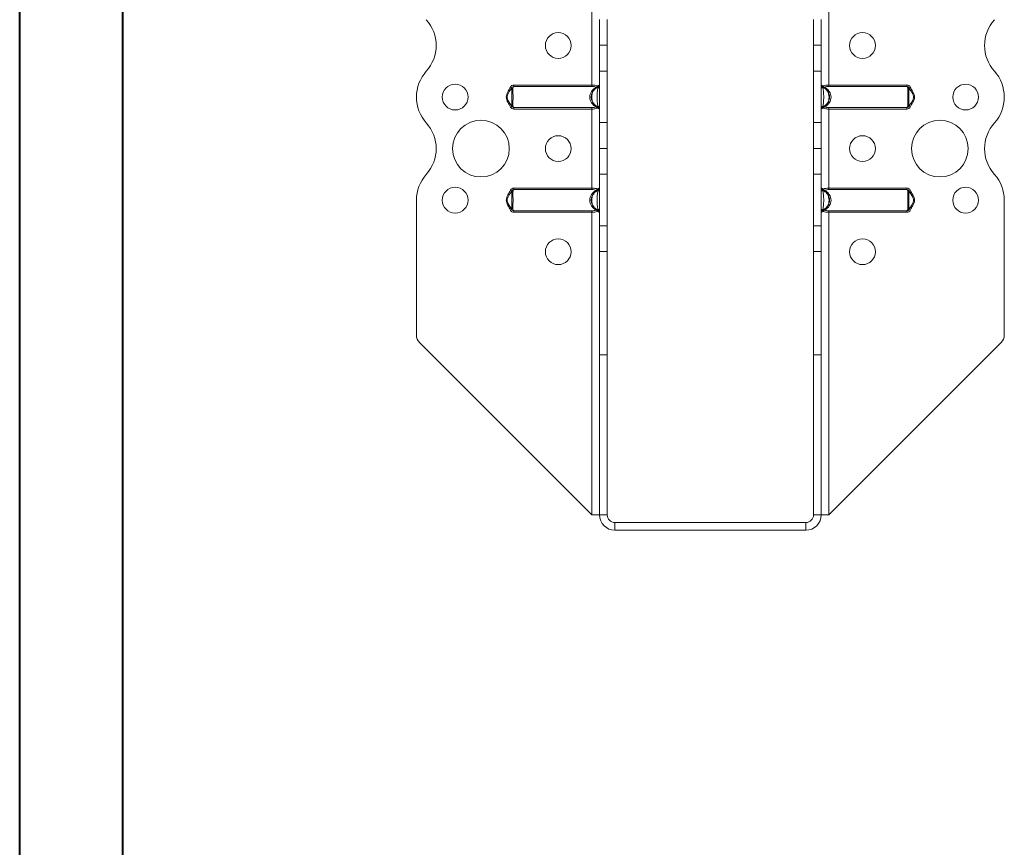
# Model space of a CAD drawing. Header units: millimetres. Extents: x 0 to 210, y 0 to 297.
# Tile 5 of 7: x 0 to 96, y 149 to 229. Entities that reach past the tile are written whole.
import ezdxf

# ---------------------------------------------------------------- set-up
doc = ezdxf.new("R2010")
doc.units = ezdxf.units.MM

msp = doc.modelspace()

# ---------------------------------------------------------------- linework, layer by layer
at = {"color": 7, "linetype": 'Continuous', "lineweight": 40}
for p, q in [((0.079, 0.215), (0.079, 297.215)), ((10.079, 5.215), (10.079, 292.215))]:
    msp.add_line(p, q, dxfattribs=at)
at = {"color": 7, "linetype": 'Continuous', "lineweight": 15}
for p, q in [((55.55, 230.288), (55.55, 222.62)), ((78.55, 222.62), (78.55, 230.288)), ((56.3, 226.479), (56.3, 228.979)), ((57.05, 228.979), (57.05, 226.479)), ((77.05, 226.479), (77.05, 228.979)), ((77.8, 228.979), (77.8, 226.479)), ((57.05, 226.479), (56.3, 226.479)), ((56.3, 226.478), (56.3, 226.479)), ((56.3, 226.478), (57.05, 226.478)), ((56.3, 223.979), (56.3, 226.478)), ((57.05, 226.478), (57.05, 226.479)), ((57.05, 226.478), (57.05, 223.979)), ((77.8, 226.479), (77.05, 226.479)), ((77.05, 226.478), (77.05, 226.479)), ((77.05, 226.478), (77.8, 226.478)), ((77.05, 223.979), (77.05, 226.478)), ((77.8, 226.478), (77.8, 226.479)), ((77.8, 226.478), (77.8, 223.979)), ((57.05, 223.979), (56.3, 223.979)), ((56.3, 223.979), (56.3, 218.979)), ((57.05, 218.979), (57.05, 223.979)), ((77.8, 223.979), (77.05, 223.979)), ((77.05, 218.979), (77.05, 223.979)), ((77.8, 218.979), (77.8, 223.979)), ((48.006, 222.62), (48.006, 222.48)), ((48.006, 222.62), (55.55, 222.62)), ((55.55, 222.48), (48.006, 222.48)), ((55.55, 222.62), (55.55, 222.48)), ((78.55, 222.48), (78.55, 222.62)), ((78.55, 222.62), (86.093, 222.62)), ((86.093, 222.48), (78.55, 222.48)), ((86.093, 222.48), (86.093, 222.62)), ((47.664, 222.424), (47.797, 222.355)), ((47.797, 222.355), (47.702, 222.196)), ((86.302, 222.355), (86.435, 222.424)), ((86.469, 222.076), (86.302, 222.355)), ((47.626, 220.838), (47.797, 220.552)), ((47.797, 220.552), (47.664, 220.484)), ((86.302, 220.552), (86.399, 220.715)), ((86.435, 220.484), (86.302, 220.552)), ((95.55, 221.454), (95.55, 221.453)), ((48.006, 220.428), (55.55, 220.428)), ((48.006, 220.428), (48.006, 220.288)), ((55.55, 220.288), (48.006, 220.288)), ((55.55, 220.428), (55.55, 220.288)), ((55.55, 220.288), (55.55, 212.62)), ((78.55, 220.428), (86.093, 220.428)), ((78.55, 220.288), (78.55, 220.428)), ((78.55, 212.62), (78.55, 220.288)), ((86.093, 220.288), (78.55, 220.288)), ((86.093, 220.288), (86.093, 220.428)), ((56.3, 218.979), (57.05, 218.979)), ((56.3, 216.479), (56.3, 218.979)), ((57.05, 218.979), (57.05, 216.479)), ((77.05, 218.979), (77.8, 218.979)), ((77.05, 216.479), (77.05, 218.979)), ((77.8, 218.979), (77.8, 216.479)), ((57.05, 216.479), (56.3, 216.479)), ((56.3, 216.478), (56.3, 216.479)), ((56.3, 216.478), (57.05, 216.478)), ((56.3, 213.979), (56.3, 216.478)), ((57.05, 216.478), (57.05, 216.479)), ((57.05, 216.478), (57.05, 213.979)), ((77.8, 216.479), (77.05, 216.479)), ((77.05, 216.478), (77.05, 216.479)), ((77.05, 216.478), (77.8, 216.478)), ((77.05, 213.979), (77.05, 216.478)), ((77.8, 216.478), (77.8, 216.479)), ((77.8, 216.478), (77.8, 213.979)), ((57.05, 213.979), (56.3, 213.979)), ((56.3, 213.979), (56.3, 208.978)), ((57.05, 208.978), (57.05, 213.979)), ((77.8, 213.979), (77.05, 213.979)), ((77.05, 208.978), (77.05, 213.979)), ((77.8, 208.978), (77.8, 213.979)), ((47.664, 212.424), (47.797, 212.355)), ((47.797, 212.355), (47.702, 212.196)), ((48.006, 212.62), (48.006, 212.48)), ((48.006, 212.62), (55.55, 212.62)), ((55.55, 212.48), (48.006, 212.48)), ((55.55, 212.62), (55.55, 212.48)), ((78.55, 212.48), (78.55, 212.62)), ((78.55, 212.62), (86.093, 212.62)), ((86.093, 212.48), (78.55, 212.48)), ((86.093, 212.48), (86.093, 212.62)), ((86.302, 212.355), (86.435, 212.424)), ((86.469, 212.076), (86.302, 212.355)), ((38.55, 211.454), (38.55, 198.368)), ((95.55, 211.455), (95.55, 198.368)), ((47.626, 210.838), (47.797, 210.552)), ((47.797, 210.552), (47.664, 210.484)), ((48.006, 210.428), (55.55, 210.428)), ((48.006, 210.428), (48.006, 210.288)), ((55.55, 210.288), (48.006, 210.288)), ((55.55, 210.428), (55.55, 210.288)), ((55.55, 210.288), (55.55, 180.954)), ((78.55, 210.428), (86.093, 210.428)), ((78.55, 210.288), (78.55, 210.428)), ((78.55, 180.954), (78.55, 210.288)), ((86.093, 210.288), (78.55, 210.288)), ((86.093, 210.288), (86.093, 210.428)), ((86.302, 210.552), (86.399, 210.715)), ((86.435, 210.484), (86.302, 210.552)), ((56.3, 208.978), (57.05, 208.978)), ((56.3, 206.48), (56.3, 208.978)), ((57.05, 208.978), (57.05, 206.48)), ((77.05, 208.978), (77.8, 208.978)), ((77.05, 206.48), (77.05, 208.978)), ((77.8, 208.978), (77.8, 206.48)), ((57.05, 206.48), (56.3, 206.48)), ((56.3, 196.454), (56.3, 206.48)), ((57.05, 196.454), (57.05, 206.48)), ((77.8, 206.48), (77.05, 206.48)), ((77.05, 196.454), (77.05, 206.48)), ((77.8, 196.454), (77.8, 206.48)), ((55.55, 180.954), (38.842, 197.661)), ((78.55, 180.954), (95.257, 197.661)), ((56.3, 180.954), (56.3, 196.454)), ((57.05, 196.454), (56.3, 196.454)), ((57.05, 180.954), (57.05, 196.454)), ((77.05, 196.454), (77.8, 196.454)), ((77.05, 180.954), (77.05, 196.454)), ((77.8, 180.954), (77.8, 196.454)), ((55.55, 180.954), (56.3, 180.954)), ((57.05, 180.954), (56.3, 180.954)), ((77.05, 180.954), (77.8, 180.954)), ((77.8, 180.954), (78.55, 180.954)), ((57.8, 180.204), (57.8, 179.454)), ((57.8, 180.204), (76.3, 180.204)), ((76.3, 180.204), (76.3, 179.454)), ((57.8, 179.454), (76.3, 179.454))]:
    msp.add_line(p, q, dxfattribs=at)
at = {"color": 7, "linetype": 'Continuous', "lineweight": 15, "flags": 128}
for points in [[(56.3, 222.424), (56.297, 222.41), (56.288, 222.397), (56.274, 222.385), (56.254, 222.375), (56.231, 222.366), (56.205, 222.36), (56.176, 222.356), (56.146, 222.355)], [(77.953, 222.355), (77.923, 222.356), (77.895, 222.36), (77.868, 222.366), (77.845, 222.375), (77.826, 222.385), (77.811, 222.397), (77.803, 222.41), (77.8, 222.424)], [(56.146, 220.552), (56.176, 220.551), (56.205, 220.547), (56.231, 220.541), (56.254, 220.533), (56.274, 220.522), (56.288, 220.51), (56.297, 220.497), (56.3, 220.484)], [(77.8, 220.484), (77.803, 220.497), (77.811, 220.51), (77.826, 220.522), (77.845, 220.533), (77.868, 220.541), (77.895, 220.547), (77.923, 220.551), (77.953, 220.552)], [(56.3, 212.424), (56.297, 212.41), (56.288, 212.397), (56.274, 212.385), (56.254, 212.375), (56.231, 212.366), (56.205, 212.36), (56.176, 212.356), (56.146, 212.355)], [(77.953, 212.355), (77.923, 212.356), (77.895, 212.36), (77.868, 212.366), (77.845, 212.375), (77.826, 212.385), (77.811, 212.397), (77.803, 212.41), (77.8, 212.424)], [(56.146, 210.552), (56.176, 210.551), (56.205, 210.547), (56.231, 210.541), (56.254, 210.533), (56.274, 210.522), (56.288, 210.51), (56.297, 210.497), (56.3, 210.484)], [(77.8, 210.484), (77.803, 210.497), (77.811, 210.51), (77.826, 210.522), (77.845, 210.533), (77.868, 210.541), (77.895, 210.547), (77.923, 210.551), (77.953, 210.552)]]:
    msp.add_lwpolyline(points, dxfattribs=at)
at = {"color": 7, "linetype": 'Continuous', "lineweight": 15}
for centre, radius in [((52.3, 226.454), 1.25), ((81.8, 226.454), 1.25), ((42.3, 221.454), 1.25), ((91.8, 221.454), 1.25), ((44.8, 216.454), 2.75), ((89.3, 216.454), 2.75), ((52.3, 216.454), 1.25), ((81.8, 216.454), 1.25), ((42.3, 211.454), 1.25), ((91.8, 211.454), 1.25), ((52.3, 206.454), 1.25), ((81.8, 206.454), 1.25)]:
    msp.add_circle(centre, radius, dxfattribs=at)
for centre, radius, start, end in [((36.71, 226.454), 3.75, 318.18628, 41.81372), ((97.39, 226.454), 3.75, 138.18774, 221.81226), ((42.299, 221.454), 3.75, 138.18628, 180), ((91.8, 221.454), 3.75, 0, 41.81226), ((55.881, 222.59), 0.206, 296.68842, 344.82648), ((55.979, 222.491), 0.11, 309.35104, 23.81354), ((56.15, 222.62), 0.15, 291.1002, 0), ((77.95, 222.62), 0.15, 180, 248.8998), ((78.12, 222.491), 0.11, 156.18646, 230.64896), ((78.218, 222.59), 0.206, 195.17352, 243.31158), ((56.011, 222.48), 0.0829, 243.07132, 296.92868), ((78.088, 222.48), 0.0829, 243.07132, 296.92868), ((42.299, 221.454), 3.75, 179.99997, 221.81372), ((91.802, 221.453), 3.748, 318.18044, 0), ((56.011, 220.428), 0.0829, 63.07132, 116.92868), ((55.881, 220.318), 0.206, 15.17352, 63.31158), ((55.979, 220.416), 0.11, 336.18646, 50.64896), ((56.15, 220.288), 0.15, 0, 68.8998), ((77.95, 220.288), 0.15, 111.1002, 180), ((78.12, 220.416), 0.11, 129.35104, 203.81354), ((78.218, 220.318), 0.206, 116.68842, 164.82648), ((78.088, 220.428), 0.0829, 63.07132, 116.92868), ((36.71, 216.454), 3.75, 318.18628, 41.81372), ((97.39, 216.454), 3.75, 138.18044, 221.81956), ((42.299, 211.454), 3.75, 138.18628, 180), ((91.802, 211.455), 3.748, 0, 41.81956), ((55.881, 212.59), 0.206, 296.68842, 344.82648), ((56.011, 212.48), 0.0829, 243.07132, 296.92868), ((55.979, 212.491), 0.11, 309.35104, 23.81354), ((56.15, 212.62), 0.15, 291.1002, 0), ((77.95, 212.62), 0.15, 180, 248.8998), ((78.12, 212.491), 0.11, 156.18646, 230.64896), ((78.218, 212.59), 0.206, 195.17352, 243.31158), ((78.088, 212.48), 0.0829, 243.07132, 296.92868), ((56.011, 210.428), 0.0829, 63.07132, 116.92868), ((55.881, 210.318), 0.206, 15.17352, 63.31158), ((55.979, 210.416), 0.11, 336.18646, 50.64896), ((56.15, 210.288), 0.15, 0, 68.8998), ((77.95, 210.288), 0.15, 111.1002, 180), ((78.12, 210.416), 0.11, 129.35104, 203.81354), ((78.218, 210.318), 0.206, 116.68842, 164.82648), ((78.088, 210.428), 0.0829, 63.07132, 116.92868), ((39.55, 198.368), 1, 180, 225), ((94.55, 198.368), 1, 315, 0), ((57.8, 180.954), 1.5, 180, 270), ((57.8, 180.954), 0.75, 180, 270), ((76.3, 180.954), 1.5, 270, 360), ((76.3, 180.954), 0.75, 270, 0)]:
    msp.add_arc(centre, radius, start, end, dxfattribs=at)
for centre, start_param, end_param in [((56.6, 221.454), 2.095075, 4.18811), ((77.5, 221.454), 5.236668, 7.329703), ((56.6, 211.454), 2.095075, 4.18811), ((77.5, 211.454), 5.236668, 7.329703)]:
    msp.add_ellipse(centre, major_axis=(1.25, 0), ratio=0.88, start_param=start_param, end_param=end_param, dxfattribs=at)
for points, knots in [([(48.006, 222.62), (47.937, 222.62), (47.868, 222.602), (47.747, 222.536), (47.696, 222.486), (47.664, 222.424)], [0, 0, 0, 0, 0.5, 0.5, 1, 1, 1, 1]), ([(47.797, 222.355), (47.817, 222.393), (47.85, 222.423), (47.925, 222.463), (47.965, 222.475), (48.006, 222.48)], [0, 0, 0, 0, 0.5, 0.5, 1, 1, 1, 1]), ([(48.006, 222.48), (47.992, 222.471), (47.977, 222.462), (47.948, 222.441), (47.936, 222.43), (47.918, 222.39), (47.914, 222.359), (47.908, 222.291), (47.907, 222.254), (47.906, 222.173), (47.906, 222.129), (47.907, 221.992), (47.909, 221.892), (47.913, 221.678), (47.914, 221.568), (47.915, 221.343), (47.913, 221.232), (47.909, 221.018), (47.907, 220.916), (47.905, 220.733), (47.905, 220.651), (47.914, 220.549), (47.918, 220.518), (47.936, 220.478), (47.948, 220.466), (47.976, 220.446), (47.992, 220.436), (48.006, 220.428)], [0, 0, 0, 0, 0.03125, 0.03125, 0.0625, 0.0625, 0.125, 0.125, 0.1875, 0.1875, 0.25, 0.25, 0.375, 0.375, 0.5, 0.5, 0.625, 0.625, 0.75, 0.75, 0.875, 0.875, 0.9375, 0.9375, 0.96875, 0.96875, 1, 1, 1, 1]), ([(56.204, 220.428), (56.181, 220.436), (56.16, 220.445), (56.116, 220.465), (56.094, 220.477), (56.021, 220.516), (55.974, 220.547), (55.885, 220.615), (55.844, 220.653), (55.766, 220.733), (55.73, 220.777), (55.634, 220.915), (55.584, 221.017), (55.534, 221.176), (55.521, 221.23), (55.504, 221.34), (55.5, 221.397), (55.499, 221.565), (55.516, 221.676), (55.584, 221.89), (55.633, 221.99), (55.761, 222.175), (55.838, 222.256), (55.971, 222.358), (56.019, 222.39), (56.091, 222.43), (56.115, 222.441), (56.159, 222.462), (56.181, 222.471), (56.204, 222.48)], [0, 0, 0, 0, 0.03125, 0.03125, 0.0625, 0.0625, 0.125, 0.125, 0.1875, 0.1875, 0.25, 0.25, 0.375, 0.375, 0.4375, 0.4375, 0.5, 0.5, 0.625, 0.625, 0.75, 0.75, 0.875, 0.875, 0.9375, 0.9375, 0.96875, 0.96875, 1, 1, 1, 1]), ([(55.55, 222.62), (55.6, 222.62), (55.649, 222.618), (55.746, 222.612), (55.794, 222.607), (55.93, 222.588), (56.012, 222.567), (56.08, 222.536)], [0, 0, 0, 0, 0.25, 0.25, 0.5, 0.5, 1, 1, 1, 1]), ([(55.974, 222.406), (55.918, 222.434), (55.851, 222.452), (55.706, 222.475), (55.628, 222.48), (55.55, 222.48)], [0, 0, 0, 0, 0.5, 0.5, 1, 1, 1, 1]), ([(56.08, 222.536), (56.147, 222.567), (56.203, 222.588), (56.26, 222.607), (56.275, 222.612), (56.295, 222.618), (56.3, 222.62), (56.3, 222.62)], [0, 0, 0, 0, 0.5, 0.5, 0.75, 0.75, 1, 1, 1, 1]), ([(56.204, 222.48), (56.192, 222.475), (56.178, 222.463), (56.159, 222.424), (56.154, 222.394), (56.146, 222.355)], [0, 0, 0, 0, 0.5, 0.5, 1, 1, 1, 1]), ([(77.8, 222.62), (77.8, 222.62), (77.805, 222.618), (77.824, 222.612), (77.839, 222.607), (77.896, 222.588), (77.952, 222.567), (78.019, 222.536)], [0, 0, 0, 0, 0.25, 0.25, 0.5, 0.5, 1, 1, 1, 1]), ([(77.953, 222.355), (77.945, 222.393), (77.94, 222.423), (77.921, 222.463), (77.907, 222.475), (77.896, 222.48)], [0, 0, 0, 0, 0.5, 0.5, 1, 1, 1, 1]), ([(77.896, 222.48), (77.918, 222.471), (77.94, 222.462), (77.985, 222.441), (78.008, 222.43), (78.08, 222.39), (78.128, 222.358), (78.261, 222.256), (78.338, 222.175), (78.467, 221.99), (78.515, 221.89), (78.583, 221.676), (78.6, 221.565), (78.599, 221.397), (78.595, 221.34), (78.578, 221.23), (78.565, 221.176), (78.515, 221.017), (78.465, 220.915), (78.369, 220.777), (78.333, 220.733), (78.255, 220.653), (78.214, 220.615), (78.125, 220.547), (78.078, 220.516), (78.005, 220.477), (77.983, 220.465), (77.939, 220.445), (77.918, 220.436), (77.896, 220.428)], [0, 0, 0, 0, 0.03125, 0.03125, 0.0625, 0.0625, 0.125, 0.125, 0.25, 0.25, 0.375, 0.375, 0.5, 0.5, 0.5625, 0.5625, 0.625, 0.625, 0.75, 0.75, 0.8125, 0.8125, 0.875, 0.875, 0.9375, 0.9375, 0.96875, 0.96875, 1, 1, 1, 1]), ([(78.019, 222.536), (78.087, 222.567), (78.169, 222.588), (78.305, 222.607), (78.353, 222.612), (78.45, 222.618), (78.499, 222.62), (78.55, 222.62)], [0, 0, 0, 0, 0.5, 0.5, 0.75, 0.75, 1, 1, 1, 1]), ([(78.55, 222.48), (78.471, 222.48), (78.393, 222.475), (78.248, 222.452), (78.181, 222.434), (78.125, 222.406)], [0, 0, 0, 0, 0.5, 0.5, 1, 1, 1, 1]), ([(86.435, 222.424), (86.403, 222.486), (86.352, 222.536), (86.232, 222.602), (86.162, 222.62), (86.093, 222.62)], [0, 0, 0, 0, 0.5, 0.5, 1, 1, 1, 1]), ([(86.093, 220.428), (86.107, 220.436), (86.123, 220.446), (86.151, 220.466), (86.163, 220.478), (86.181, 220.518), (86.185, 220.549), (86.194, 220.651), (86.194, 220.733), (86.192, 220.916), (86.19, 221.018), (86.186, 221.232), (86.185, 221.343), (86.185, 221.568), (86.186, 221.678), (86.19, 221.892), (86.192, 221.992), (86.193, 222.13), (86.193, 222.173), (86.192, 222.254), (86.191, 222.291), (86.185, 222.359), (86.181, 222.39), (86.163, 222.43), (86.151, 222.441), (86.123, 222.462), (86.107, 222.471), (86.093, 222.48)], [0, 0, 0, 0, 0.03125, 0.03125, 0.0625, 0.0625, 0.125, 0.125, 0.25, 0.25, 0.375, 0.375, 0.5, 0.5, 0.625, 0.625, 0.75, 0.75, 0.8125, 0.8125, 0.875, 0.875, 0.9375, 0.9375, 0.96875, 0.96875, 1, 1, 1, 1]), ([(86.093, 222.48), (86.134, 222.475), (86.174, 222.463), (86.249, 222.424), (86.282, 222.394), (86.302, 222.355)], [0, 0, 0, 0, 0.5, 0.5, 1, 1, 1, 1]), ([(47.664, 220.484), (47.583, 220.641), (47.487, 220.791), (47.365, 221.027), (47.328, 221.107), (47.273, 221.276), (47.257, 221.366), (47.257, 221.544), (47.273, 221.631), (47.328, 221.8), (47.365, 221.881), (47.487, 222.116), (47.583, 222.266), (47.664, 222.424)], [0, 0, 0, 0, 0.25, 0.25, 0.375, 0.375, 0.5, 0.5, 0.625, 0.625, 0.75, 0.75, 1, 1, 1, 1]), ([(47.814, 222.367), (47.697, 222.2), (47.519, 221.944), (47.35, 221.622), (47.354, 221.481), (47.355, 221.45)], [0, 0, 0, 0, 0.596664, 0.910786, 1, 1, 1, 1]), ([(47.797, 220.552), (47.797, 220.55), (47.8, 220.567), (47.804, 220.613), (47.805, 220.641), (47.807, 220.735), (47.808, 220.812), (47.809, 220.978), (47.809, 221.069), (47.809, 221.259), (47.81, 221.356), (47.81, 221.553), (47.809, 221.649), (47.809, 221.838), (47.809, 221.929), (47.808, 222.095), (47.807, 222.172), (47.805, 222.267), (47.804, 222.295), (47.8, 222.34), (47.797, 222.357), (47.797, 222.355)], [0, 0, 0, 0, 0.0625, 0.0625, 0.125, 0.125, 0.25, 0.25, 0.375, 0.375, 0.5, 0.5, 0.625, 0.625, 0.75, 0.75, 0.875, 0.875, 0.9375, 0.9375, 1, 1, 1, 1]), ([(56.146, 222.355), (56.096, 222.357), (56.049, 222.34), (55.961, 222.295), (55.921, 222.267), (55.809, 222.172), (55.745, 222.095), (55.644, 221.928), (55.606, 221.838), (55.555, 221.648), (55.542, 221.552), (55.542, 221.356), (55.555, 221.259), (55.605, 221.071), (55.644, 220.979), (55.745, 220.813), (55.808, 220.736), (55.921, 220.641), (55.961, 220.612), (56.048, 220.568), (56.096, 220.55), (56.146, 220.552)], [0, 0, 0, 0, 0.0625, 0.0625, 0.125, 0.125, 0.25, 0.25, 0.375, 0.375, 0.5, 0.5, 0.625, 0.625, 0.75, 0.75, 0.875, 0.875, 0.9375, 0.9375, 1, 1, 1, 1]), ([(56.146, 220.552), (56.129, 220.626), (56.117, 220.697), (56.097, 220.839), (56.089, 220.91), (56.076, 221.055), (56.07, 221.129), (56.062, 221.286), (56.059, 221.37), (56.059, 221.54), (56.062, 221.623), (56.071, 221.779), (56.076, 221.853), (56.089, 221.998), (56.097, 222.069), (56.117, 222.211), (56.13, 222.282), (56.146, 222.355)], [0, 0, 0, 0, 0.125, 0.125, 0.25, 0.25, 0.375, 0.375, 0.5, 0.5, 0.625, 0.625, 0.75, 0.75, 0.875, 0.875, 1, 1, 1, 1]), ([(77.953, 220.552), (78.003, 220.55), (78.051, 220.568), (78.138, 220.612), (78.178, 220.641), (78.291, 220.736), (78.354, 220.813), (78.455, 220.979), (78.494, 221.071), (78.544, 221.259), (78.557, 221.356), (78.557, 221.552), (78.544, 221.648), (78.493, 221.838), (78.455, 221.928), (78.354, 222.095), (78.291, 222.171), (78.178, 222.267), (78.138, 222.295), (78.05, 222.34), (78.003, 222.357), (77.953, 222.355)], [0, 0, 0, 0, 0.0625, 0.0625, 0.125, 0.125, 0.25, 0.25, 0.375, 0.375, 0.5, 0.5, 0.625, 0.625, 0.75, 0.75, 0.875, 0.875, 0.9375, 0.9375, 1, 1, 1, 1]), ([(77.953, 222.355), (77.97, 222.282), (77.982, 222.211), (78.002, 222.069), (78.01, 221.998), (78.023, 221.853), (78.029, 221.779), (78.037, 221.623), (78.04, 221.54), (78.04, 221.37), (78.037, 221.286), (78.029, 221.129), (78.023, 221.055), (78.01, 220.91), (78.002, 220.839), (77.982, 220.697), (77.97, 220.626), (77.953, 220.552)], [0, 0, 0, 0, 0.125, 0.125, 0.25, 0.25, 0.375, 0.375, 0.5, 0.5, 0.625, 0.625, 0.75, 0.75, 0.875, 0.875, 1, 1, 1, 1]), ([(86.744, 221.462), (86.745, 221.484), (86.749, 221.585), (86.611, 221.911), (86.426, 222.171), (86.285, 222.367)], [0, 0, 0, 0, 0.064858, 0.290783, 1, 1, 1, 1]), ([(86.302, 222.355), (86.302, 222.357), (86.299, 222.34), (86.295, 222.295), (86.294, 222.267), (86.292, 222.172), (86.291, 222.095), (86.29, 221.929), (86.29, 221.838), (86.29, 221.649), (86.29, 221.553), (86.29, 221.356), (86.29, 221.26), (86.29, 221.07), (86.29, 220.978), (86.291, 220.812), (86.292, 220.735), (86.294, 220.64), (86.295, 220.612), (86.299, 220.567), (86.302, 220.55), (86.302, 220.552)], [0, 0, 0, 0, 0.0625, 0.0625, 0.125, 0.125, 0.25, 0.25, 0.375, 0.375, 0.5, 0.5, 0.625, 0.625, 0.75, 0.75, 0.875, 0.875, 0.9375, 0.9375, 1, 1, 1, 1]), ([(86.435, 222.424), (86.516, 222.266), (86.612, 222.116), (86.734, 221.881), (86.771, 221.8), (86.826, 221.631), (86.842, 221.544), (86.842, 221.366), (86.826, 221.276), (86.771, 221.108), (86.734, 221.027), (86.612, 220.791), (86.516, 220.641), (86.435, 220.484)], [0, 0, 0, 0, 0.25, 0.25, 0.375, 0.375, 0.5, 0.5, 0.625, 0.625, 0.75, 0.75, 1, 1, 1, 1]), ([(47.355, 221.45), (47.354, 221.426), (47.349, 221.324), (47.487, 220.996), (47.673, 220.737), (47.814, 220.54)], [0, 0, 0, 0, 0.06867, 0.293675, 1, 1, 1, 1]), ([(48.006, 220.428), (47.965, 220.432), (47.925, 220.445), (47.85, 220.484), (47.817, 220.514), (47.797, 220.552)], [0, 0, 0, 0, 0.5, 0.5, 1, 1, 1, 1]), ([(56.146, 220.552), (56.154, 220.514), (56.159, 220.484), (56.178, 220.444), (56.192, 220.432), (56.204, 220.428)], [0, 0, 0, 0, 0.5, 0.5, 1, 1, 1, 1]), ([(77.896, 220.428), (77.907, 220.432), (77.921, 220.445), (77.94, 220.484), (77.945, 220.514), (77.953, 220.552)], [0, 0, 0, 0, 0.5, 0.5, 1, 1, 1, 1]), ([(86.302, 220.552), (86.282, 220.514), (86.249, 220.484), (86.174, 220.444), (86.134, 220.432), (86.093, 220.428)], [0, 0, 0, 0, 0.5, 0.5, 1, 1, 1, 1]), ([(86.285, 220.54), (86.402, 220.708), (86.581, 220.964), (86.749, 221.287), (86.745, 221.429), (86.744, 221.462)], [0, 0, 0, 0, 0.59426, 0.907118, 1, 1, 1, 1]), ([(47.664, 220.484), (47.696, 220.421), (47.747, 220.371), (47.868, 220.305), (47.937, 220.288), (48.006, 220.288)], [0, 0, 0, 0, 0.5, 0.5, 1, 1, 1, 1]), ([(55.55, 220.428), (55.628, 220.428), (55.706, 220.432), (55.851, 220.455), (55.918, 220.473), (55.974, 220.502)], [0, 0, 0, 0, 0.5, 0.5, 1, 1, 1, 1]), ([(56.08, 220.372), (56.012, 220.34), (55.93, 220.32), (55.794, 220.3), (55.746, 220.295), (55.649, 220.289), (55.6, 220.288), (55.55, 220.288)], [0, 0, 0, 0, 0.5, 0.5, 0.75, 0.75, 1, 1, 1, 1]), ([(56.3, 220.288), (56.3, 220.288), (56.295, 220.289), (56.275, 220.295), (56.26, 220.3), (56.203, 220.32), (56.147, 220.34), (56.08, 220.372)], [0, 0, 0, 0, 0.25, 0.25, 0.5, 0.5, 1, 1, 1, 1]), ([(78.019, 220.372), (77.952, 220.34), (77.896, 220.32), (77.839, 220.3), (77.824, 220.295), (77.805, 220.289), (77.8, 220.288), (77.8, 220.288)], [0, 0, 0, 0, 0.5, 0.5, 0.75, 0.75, 1, 1, 1, 1]), ([(78.55, 220.288), (78.499, 220.288), (78.45, 220.289), (78.353, 220.295), (78.305, 220.3), (78.169, 220.32), (78.087, 220.34), (78.019, 220.372)], [0, 0, 0, 0, 0.25, 0.25, 0.5, 0.5, 1, 1, 1, 1]), ([(78.125, 220.502), (78.181, 220.473), (78.248, 220.455), (78.393, 220.432), (78.471, 220.428), (78.55, 220.428)], [0, 0, 0, 0, 0.5, 0.5, 1, 1, 1, 1]), ([(86.093, 220.288), (86.162, 220.288), (86.231, 220.305), (86.352, 220.371), (86.403, 220.422), (86.435, 220.484)], [0, 0, 0, 0, 0.5, 0.5, 1, 1, 1, 1]), ([(47.664, 210.484), (47.583, 210.641), (47.487, 210.791), (47.365, 211.027), (47.328, 211.107), (47.273, 211.276), (47.257, 211.366), (47.257, 211.544), (47.273, 211.631), (47.328, 211.8), (47.365, 211.881), (47.487, 212.116), (47.583, 212.266), (47.664, 212.424)], [0, 0, 0, 0, 0.25, 0.25, 0.375, 0.375, 0.5, 0.5, 0.625, 0.625, 0.75, 0.75, 1, 1, 1, 1]), ([(47.814, 212.367), (47.697, 212.2), (47.519, 211.944), (47.35, 211.622), (47.354, 211.481), (47.355, 211.45)], [0, 0, 0, 0, 0.596664, 0.910786, 1, 1, 1, 1]), ([(48.006, 212.62), (47.937, 212.62), (47.868, 212.602), (47.747, 212.536), (47.696, 212.486), (47.664, 212.424)], [0, 0, 0, 0, 0.5, 0.5, 1, 1, 1, 1]), ([(47.797, 212.355), (47.817, 212.393), (47.85, 212.423), (47.925, 212.463), (47.965, 212.475), (48.006, 212.48)], [0, 0, 0, 0, 0.5, 0.5, 1, 1, 1, 1]), ([(47.797, 210.552), (47.797, 210.55), (47.8, 210.567), (47.804, 210.613), (47.805, 210.641), (47.807, 210.735), (47.808, 210.812), (47.809, 210.978), (47.809, 211.069), (47.809, 211.259), (47.81, 211.356), (47.81, 211.553), (47.809, 211.649), (47.809, 211.838), (47.809, 211.929), (47.808, 212.095), (47.807, 212.172), (47.805, 212.267), (47.804, 212.295), (47.8, 212.34), (47.797, 212.357), (47.797, 212.355)], [0, 0, 0, 0, 0.0625, 0.0625, 0.125, 0.125, 0.25, 0.25, 0.375, 0.375, 0.5, 0.5, 0.625, 0.625, 0.75, 0.75, 0.875, 0.875, 0.9375, 0.9375, 1, 1, 1, 1]), ([(48.006, 212.48), (47.992, 212.471), (47.977, 212.462), (47.948, 212.441), (47.936, 212.43), (47.918, 212.39), (47.914, 212.359), (47.908, 212.291), (47.907, 212.254), (47.906, 212.173), (47.906, 212.129), (47.907, 211.992), (47.909, 211.892), (47.913, 211.678), (47.914, 211.568), (47.915, 211.343), (47.913, 211.232), (47.909, 211.018), (47.907, 210.916), (47.905, 210.733), (47.905, 210.651), (47.914, 210.549), (47.918, 210.518), (47.936, 210.478), (47.948, 210.466), (47.976, 210.446), (47.992, 210.436), (48.006, 210.428)], [0, 0, 0, 0, 0.03125, 0.03125, 0.0625, 0.0625, 0.125, 0.125, 0.1875, 0.1875, 0.25, 0.25, 0.375, 0.375, 0.5, 0.5, 0.625, 0.625, 0.75, 0.75, 0.875, 0.875, 0.9375, 0.9375, 0.96875, 0.96875, 1, 1, 1, 1]), ([(56.204, 210.428), (56.181, 210.436), (56.16, 210.445), (56.116, 210.465), (56.094, 210.477), (56.021, 210.516), (55.974, 210.547), (55.885, 210.615), (55.844, 210.653), (55.766, 210.733), (55.73, 210.777), (55.634, 210.915), (55.584, 211.017), (55.534, 211.176), (55.521, 211.23), (55.504, 211.34), (55.5, 211.397), (55.499, 211.565), (55.516, 211.676), (55.584, 211.89), (55.633, 211.99), (55.761, 212.175), (55.838, 212.256), (55.971, 212.358), (56.019, 212.39), (56.091, 212.43), (56.115, 212.441), (56.159, 212.462), (56.181, 212.471), (56.204, 212.48)], [0, 0, 0, 0, 0.03125, 0.03125, 0.0625, 0.0625, 0.125, 0.125, 0.1875, 0.1875, 0.25, 0.25, 0.375, 0.375, 0.4375, 0.4375, 0.5, 0.5, 0.625, 0.625, 0.75, 0.75, 0.875, 0.875, 0.9375, 0.9375, 0.96875, 0.96875, 1, 1, 1, 1]), ([(56.146, 212.355), (56.096, 212.357), (56.049, 212.34), (55.961, 212.295), (55.921, 212.267), (55.809, 212.172), (55.745, 212.095), (55.644, 211.928), (55.606, 211.838), (55.555, 211.648), (55.542, 211.552), (55.542, 211.356), (55.555, 211.259), (55.605, 211.071), (55.644, 210.979), (55.745, 210.813), (55.808, 210.736), (55.921, 210.641), (55.961, 210.612), (56.048, 210.568), (56.096, 210.55), (56.146, 210.552)], [0, 0, 0, 0, 0.0625, 0.0625, 0.125, 0.125, 0.25, 0.25, 0.375, 0.375, 0.5, 0.5, 0.625, 0.625, 0.75, 0.75, 0.875, 0.875, 0.9375, 0.9375, 1, 1, 1, 1]), ([(55.55, 212.62), (55.6, 212.62), (55.649, 212.618), (55.746, 212.612), (55.794, 212.607), (55.93, 212.588), (56.012, 212.567), (56.08, 212.536)], [0, 0, 0, 0, 0.25, 0.25, 0.5, 0.5, 1, 1, 1, 1]), ([(55.974, 212.406), (55.918, 212.434), (55.851, 212.452), (55.706, 212.475), (55.628, 212.48), (55.55, 212.48)], [0, 0, 0, 0, 0.5, 0.5, 1, 1, 1, 1]), ([(56.146, 210.552), (56.129, 210.626), (56.117, 210.697), (56.097, 210.839), (56.089, 210.91), (56.076, 211.055), (56.07, 211.129), (56.062, 211.286), (56.059, 211.37), (56.059, 211.54), (56.062, 211.623), (56.071, 211.779), (56.076, 211.853), (56.089, 211.998), (56.097, 212.069), (56.117, 212.211), (56.13, 212.282), (56.146, 212.355)], [0, 0, 0, 0, 0.125, 0.125, 0.25, 0.25, 0.375, 0.375, 0.5, 0.5, 0.625, 0.625, 0.75, 0.75, 0.875, 0.875, 1, 1, 1, 1]), ([(56.08, 212.536), (56.147, 212.567), (56.203, 212.588), (56.26, 212.607), (56.275, 212.612), (56.295, 212.618), (56.3, 212.62), (56.3, 212.62)], [0, 0, 0, 0, 0.5, 0.5, 0.75, 0.75, 1, 1, 1, 1]), ([(56.204, 212.48), (56.192, 212.475), (56.178, 212.463), (56.159, 212.424), (56.154, 212.394), (56.146, 212.355)], [0, 0, 0, 0, 0.5, 0.5, 1, 1, 1, 1]), ([(77.8, 212.62), (77.8, 212.62), (77.805, 212.618), (77.824, 212.612), (77.839, 212.607), (77.896, 212.588), (77.952, 212.567), (78.019, 212.536)], [0, 0, 0, 0, 0.25, 0.25, 0.5, 0.5, 1, 1, 1, 1]), ([(77.953, 212.355), (77.945, 212.393), (77.94, 212.423), (77.921, 212.463), (77.907, 212.475), (77.896, 212.48)], [0, 0, 0, 0, 0.5, 0.5, 1, 1, 1, 1]), ([(77.896, 212.48), (77.918, 212.471), (77.94, 212.462), (77.985, 212.441), (78.008, 212.43), (78.08, 212.39), (78.128, 212.358), (78.261, 212.256), (78.338, 212.175), (78.467, 211.99), (78.515, 211.89), (78.583, 211.676), (78.6, 211.565), (78.599, 211.397), (78.595, 211.34), (78.578, 211.23), (78.565, 211.176), (78.515, 211.017), (78.465, 210.915), (78.369, 210.777), (78.333, 210.733), (78.255, 210.653), (78.214, 210.615), (78.125, 210.547), (78.078, 210.516), (78.005, 210.477), (77.983, 210.465), (77.939, 210.445), (77.918, 210.436), (77.896, 210.428)], [0, 0, 0, 0, 0.03125, 0.03125, 0.0625, 0.0625, 0.125, 0.125, 0.25, 0.25, 0.375, 0.375, 0.5, 0.5, 0.5625, 0.5625, 0.625, 0.625, 0.75, 0.75, 0.8125, 0.8125, 0.875, 0.875, 0.9375, 0.9375, 0.96875, 0.96875, 1, 1, 1, 1]), ([(77.953, 210.552), (78.003, 210.55), (78.051, 210.568), (78.138, 210.612), (78.178, 210.641), (78.291, 210.736), (78.354, 210.813), (78.455, 210.979), (78.494, 211.071), (78.544, 211.259), (78.557, 211.356), (78.557, 211.552), (78.544, 211.648), (78.493, 211.838), (78.455, 211.928), (78.354, 212.095), (78.291, 212.171), (78.178, 212.267), (78.138, 212.295), (78.05, 212.34), (78.003, 212.357), (77.953, 212.355)], [0, 0, 0, 0, 0.0625, 0.0625, 0.125, 0.125, 0.25, 0.25, 0.375, 0.375, 0.5, 0.5, 0.625, 0.625, 0.75, 0.75, 0.875, 0.875, 0.9375, 0.9375, 1, 1, 1, 1]), ([(77.953, 212.355), (77.97, 212.282), (77.982, 212.211), (78.002, 212.069), (78.01, 211.998), (78.023, 211.853), (78.029, 211.779), (78.037, 211.623), (78.04, 211.54), (78.04, 211.37), (78.037, 211.286), (78.029, 211.129), (78.023, 211.055), (78.01, 210.91), (78.002, 210.839), (77.982, 210.697), (77.97, 210.626), (77.953, 210.552)], [0, 0, 0, 0, 0.125, 0.125, 0.25, 0.25, 0.375, 0.375, 0.5, 0.5, 0.625, 0.625, 0.75, 0.75, 0.875, 0.875, 1, 1, 1, 1]), ([(78.019, 212.536), (78.087, 212.567), (78.169, 212.588), (78.305, 212.607), (78.353, 212.612), (78.45, 212.618), (78.499, 212.62), (78.55, 212.62)], [0, 0, 0, 0, 0.5, 0.5, 0.75, 0.75, 1, 1, 1, 1]), ([(78.55, 212.48), (78.471, 212.48), (78.393, 212.475), (78.248, 212.452), (78.181, 212.434), (78.125, 212.406)], [0, 0, 0, 0, 0.5, 0.5, 1, 1, 1, 1]), ([(86.435, 212.424), (86.403, 212.486), (86.352, 212.536), (86.232, 212.602), (86.162, 212.62), (86.093, 212.62)], [0, 0, 0, 0, 0.5, 0.5, 1, 1, 1, 1]), ([(86.093, 210.428), (86.107, 210.436), (86.123, 210.446), (86.151, 210.466), (86.163, 210.478), (86.181, 210.518), (86.185, 210.549), (86.194, 210.651), (86.194, 210.733), (86.192, 210.916), (86.19, 211.018), (86.186, 211.232), (86.185, 211.343), (86.185, 211.568), (86.186, 211.678), (86.19, 211.892), (86.192, 211.992), (86.193, 212.13), (86.193, 212.173), (86.192, 212.254), (86.191, 212.291), (86.185, 212.359), (86.181, 212.39), (86.163, 212.43), (86.151, 212.441), (86.123, 212.462), (86.107, 212.471), (86.093, 212.48)], [0, 0, 0, 0, 0.03125, 0.03125, 0.0625, 0.0625, 0.125, 0.125, 0.25, 0.25, 0.375, 0.375, 0.5, 0.5, 0.625, 0.625, 0.75, 0.75, 0.8125, 0.8125, 0.875, 0.875, 0.9375, 0.9375, 0.96875, 0.96875, 1, 1, 1, 1]), ([(86.093, 212.48), (86.134, 212.475), (86.174, 212.463), (86.249, 212.424), (86.282, 212.394), (86.302, 212.355)], [0, 0, 0, 0, 0.5, 0.5, 1, 1, 1, 1]), ([(86.744, 211.462), (86.745, 211.484), (86.749, 211.585), (86.611, 211.911), (86.426, 212.171), (86.285, 212.367)], [0, 0, 0, 0, 0.065011, 0.290899, 1, 1, 1, 1]), ([(86.302, 212.355), (86.302, 212.357), (86.299, 212.34), (86.295, 212.295), (86.294, 212.267), (86.292, 212.172), (86.291, 212.095), (86.29, 211.929), (86.29, 211.838), (86.29, 211.649), (86.29, 211.553), (86.29, 211.356), (86.29, 211.26), (86.29, 211.07), (86.29, 210.978), (86.291, 210.812), (86.292, 210.735), (86.294, 210.64), (86.295, 210.612), (86.299, 210.567), (86.302, 210.55), (86.302, 210.552)], [0, 0, 0, 0, 0.0625, 0.0625, 0.125, 0.125, 0.25, 0.25, 0.375, 0.375, 0.5, 0.5, 0.625, 0.625, 0.75, 0.75, 0.875, 0.875, 0.9375, 0.9375, 1, 1, 1, 1]), ([(86.435, 212.424), (86.516, 212.266), (86.612, 212.116), (86.734, 211.881), (86.771, 211.8), (86.826, 211.631), (86.842, 211.544), (86.842, 211.366), (86.826, 211.276), (86.771, 211.108), (86.734, 211.027), (86.612, 210.791), (86.516, 210.641), (86.435, 210.484)], [0, 0, 0, 0, 0.25, 0.25, 0.375, 0.375, 0.5, 0.5, 0.625, 0.625, 0.75, 0.75, 1, 1, 1, 1]), ([(47.355, 211.45), (47.354, 211.426), (47.349, 211.324), (47.487, 210.996), (47.673, 210.737), (47.814, 210.54)], [0, 0, 0, 0, 0.06867, 0.293675, 1, 1, 1, 1]), ([(86.285, 210.54), (86.402, 210.708), (86.581, 210.964), (86.749, 211.287), (86.745, 211.429), (86.744, 211.462)], [0, 0, 0, 0, 0.594356, 0.907265, 1, 1, 1, 1]), ([(47.664, 210.484), (47.696, 210.421), (47.747, 210.371), (47.868, 210.305), (47.937, 210.288), (48.006, 210.288)], [0, 0, 0, 0, 0.5, 0.5, 1, 1, 1, 1]), ([(48.006, 210.428), (47.965, 210.432), (47.925, 210.445), (47.85, 210.484), (47.817, 210.514), (47.797, 210.552)], [0, 0, 0, 0, 0.5, 0.5, 1, 1, 1, 1]), ([(55.55, 210.428), (55.628, 210.428), (55.706, 210.432), (55.851, 210.455), (55.918, 210.473), (55.974, 210.502)], [0, 0, 0, 0, 0.5, 0.5, 1, 1, 1, 1]), ([(56.08, 210.372), (56.012, 210.34), (55.93, 210.32), (55.794, 210.3), (55.746, 210.295), (55.649, 210.289), (55.6, 210.288), (55.55, 210.288)], [0, 0, 0, 0, 0.5, 0.5, 0.75, 0.75, 1, 1, 1, 1]), ([(56.3, 210.288), (56.3, 210.288), (56.295, 210.289), (56.275, 210.295), (56.26, 210.3), (56.203, 210.32), (56.147, 210.34), (56.08, 210.372)], [0, 0, 0, 0, 0.25, 0.25, 0.5, 0.5, 1, 1, 1, 1]), ([(56.146, 210.552), (56.154, 210.514), (56.159, 210.484), (56.178, 210.444), (56.192, 210.432), (56.204, 210.428)], [0, 0, 0, 0, 0.5, 0.5, 1, 1, 1, 1]), ([(78.019, 210.372), (77.952, 210.34), (77.896, 210.32), (77.839, 210.3), (77.824, 210.295), (77.805, 210.289), (77.8, 210.288), (77.8, 210.288)], [0, 0, 0, 0, 0.5, 0.5, 0.75, 0.75, 1, 1, 1, 1]), ([(77.896, 210.428), (77.907, 210.432), (77.921, 210.445), (77.94, 210.484), (77.945, 210.514), (77.953, 210.552)], [0, 0, 0, 0, 0.5, 0.5, 1, 1, 1, 1]), ([(78.55, 210.288), (78.499, 210.288), (78.45, 210.289), (78.353, 210.295), (78.305, 210.3), (78.169, 210.32), (78.087, 210.34), (78.019, 210.372)], [0, 0, 0, 0, 0.25, 0.25, 0.5, 0.5, 1, 1, 1, 1]), ([(78.125, 210.502), (78.181, 210.473), (78.248, 210.455), (78.393, 210.432), (78.471, 210.428), (78.55, 210.428)], [0, 0, 0, 0, 0.5, 0.5, 1, 1, 1, 1]), ([(86.302, 210.552), (86.282, 210.514), (86.249, 210.484), (86.174, 210.444), (86.134, 210.432), (86.093, 210.428)], [0, 0, 0, 0, 0.5, 0.5, 1, 1, 1, 1]), ([(86.093, 210.288), (86.162, 210.288), (86.231, 210.305), (86.352, 210.371), (86.403, 210.422), (86.435, 210.484)], [0, 0, 0, 0, 0.5, 0.5, 1, 1, 1, 1])]:
    msp.add_open_spline(points, degree=3, knots=knots, dxfattribs=at)

doc.saveas('drawing.dxf')
